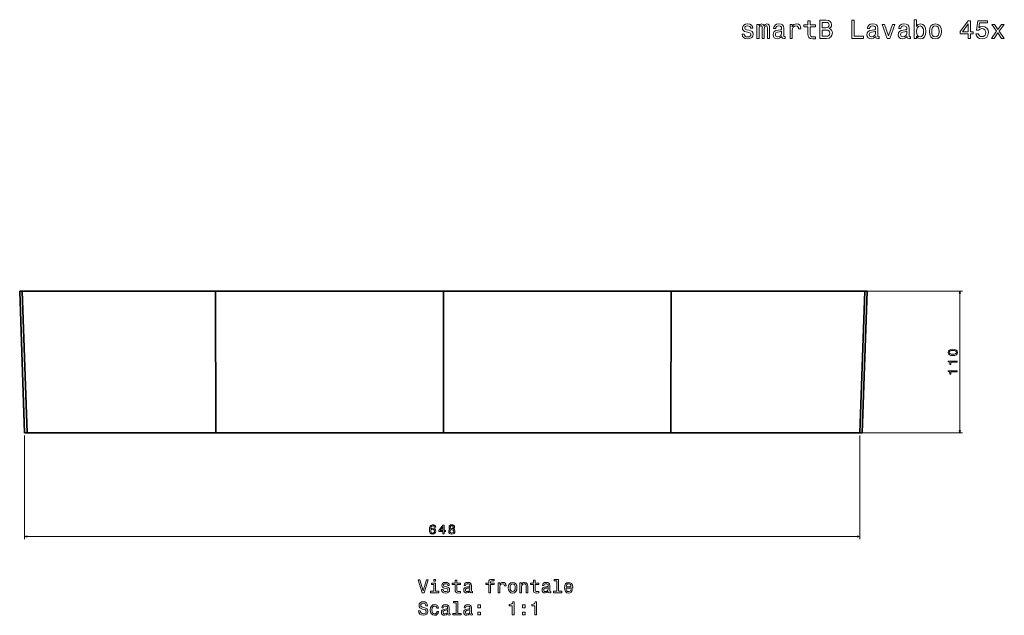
# Model space of a CAD drawing. Extents: x 266 to 1802, y 125 to 1322.
# Tile 2 of 3: x 266 to 1030, y 860 to 1322. Entities that reach past the tile are written whole.
import ezdxf

# ---------------------------------------------------------------- set-up
doc = ezdxf.new("R2010")
doc.units = 0

msp = doc.modelspace()

# ---------------------------------------------------------------- linework, layer by layer
at = {"color": 7, "lineweight": 35, "ltscale": 0.048244}
for p, q in [((265.73, 1111.36), (267.66, 1111.36)), ((267.66, 1111.36), (265.73, 1111.36))]:
    msp.add_line(p, q, dxfattribs=at)
at = {"color": 7, "lineweight": 35}
for p, q in [((265.73, 1111.36), (269.57, 1001.37)), ((267.66, 1111.36), (417.8, 1111.36)), ((267.66, 1111.36), (271.49, 1001.37)), ((267.66, 1111.36), (417.8, 1111.36)), ((267.66, 1111.36), (271.49, 1001.37)), ((417.8, 1111.36), (267.66, 1111.36)), ((418.17, 1111.36), (274.65, 1111.36)), ((274.65, 1111.36), (418.17, 1111.36)), ((290.63, 1111.36), (419.03, 1111.36)), ((419.03, 1111.36), (290.63, 1111.36)), ((290.63, 1111.36), (419.03, 1111.36)), ((419.27, 1111.36), (295.1, 1111.36)), ((295.1, 1111.36), (419.27, 1111.36)), ((417.8, 1111.36), (594.57, 1111.36)), ((417.8, 1111.36), (418, 1001.37)), ((417.8, 1111.36), (594.57, 1111.36)), ((417.8, 1111.36), (418, 1001.37)), ((417.8, 1111.36), (594.57, 1111.36)), ((594.57, 1111.36), (418.17, 1111.36)), ((418.17, 1111.36), (594.57, 1111.36)), ((419.03, 1111.36), (594.57, 1111.36)), ((419.03, 1111.36), (594.57, 1111.36)), ((594.57, 1111.36), (419.03, 1111.36)), ((594.57, 1111.36), (419.27, 1111.36)), ((419.27, 1111.36), (594.57, 1111.36)), ((594.57, 1111.36), (594.57, 1001.37)), ((771.34, 1111.36), (594.57, 1111.36)), ((594.57, 1111.36), (771.34, 1111.36)), ((770.11, 1111.36), (594.57, 1111.36)), ((769.87, 1111.36), (594.57, 1111.36)), ((594.57, 1111.36), (769.87, 1111.36)), ((770.11, 1111.36), (594.57, 1111.36)), ((594.57, 1111.36), (770.11, 1111.36)), ((770.97, 1111.36), (594.57, 1111.36)), ((594.57, 1111.36), (770.97, 1111.36)), ((594.57, 1111.36), (771.34, 1111.36)), ((594.57, 1001.37), (594.57, 1111.36)), ((894.03, 1111.36), (769.87, 1111.36)), ((769.87, 1111.36), (894.03, 1111.36)), ((898.51, 1111.36), (770.11, 1111.36)), ((770.11, 1111.36), (898.51, 1111.36)), ((898.51, 1111.36), (770.11, 1111.36)), ((914.49, 1111.36), (770.97, 1111.36)), ((770.97, 1111.36), (914.49, 1111.36)), ((771.34, 1111.36), (771.13, 1001.37)), ((771.34, 1111.36), (771.13, 1001.37)), ((921.48, 1111.36), (771.34, 1111.36)), ((921.48, 1111.36), (771.34, 1111.36)), ((771.34, 1111.36), (921.48, 1111.36)), ((921.48, 1111.36), (917.64, 1001.37)), ((921.48, 1111.36), (917.64, 1001.37)), ((923.41, 1111.36), (919.57, 1001.37)), ((418, 1001.37), (271.49, 1001.37)), ((271.49, 1001.37), (418, 1001.37)), ((594.57, 1001.37), (418, 1001.37)), ((594.57, 1001.37), (418, 1001.37)), ((594.57, 1001.37), (771.13, 1001.37)), ((594.57, 1001.37), (771.13, 1001.37)), ((771.13, 1001.37), (917.64, 1001.37)), ((917.64, 1001.37), (771.13, 1001.37))]:
    msp.add_line(p, q, dxfattribs=at)
at = {"color": 7, "lineweight": 35, "ltscale": 0.048044}
for p, q in [((274.65, 1111.36), (272.73, 1111.36)), ((914.49, 1111.36), (916.41, 1111.36))]:
    msp.add_line(p, q, dxfattribs=at)
at = {"color": 7, "lineweight": 35, "ltscale": 0.00018158}
msp.add_line((272.75, 1111.36), (272.74, 1111.36), dxfattribs=at)
at = {"color": 7, "lineweight": 35, "ltscale": 0.000326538}
for p, q in [((274.66, 1111.36), (274.65, 1111.36)), ((274.66, 1111.36), (274.65, 1111.36)), ((914.48, 1111.36), (914.49, 1111.36)), ((914.48, 1111.36), (914.49, 1111.36))]:
    msp.add_line(p, q, dxfattribs=at)
at = {"color": 7, "lineweight": 35, "ltscale": 0.000632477}
msp.add_line((274.67, 1111.36), (274.65, 1111.36), dxfattribs=at)
at = {"color": 7, "lineweight": 35, "ltscale": 0.00063324}
for p, q in [((274.67, 1111.36), (274.65, 1111.36)), ((914.46, 1111.36), (914.49, 1111.36)), ((914.46, 1111.36), (914.49, 1111.36))]:
    msp.add_line(p, q, dxfattribs=at)
at = {"color": 7, "lineweight": 35, "ltscale": 0.047459}
msp.add_line((288.73, 1111.36), (290.63, 1111.36), dxfattribs=at)
msp.add_line((288.73, 1111.36), (290.63, 1111.36), dxfattribs=at)
at = {"color": 7, "lineweight": 35, "ltscale": 0.00077439}
msp.add_line((290.63, 1111.36), (290.6, 1111.36), dxfattribs=at)
msp.add_line((290.63, 1111.36), (290.6, 1111.36), dxfattribs=at)
at = {"color": 7, "lineweight": 35, "ltscale": 0.047308}
msp.add_line((295.1, 1111.36), (293.21, 1111.36), dxfattribs=at)
at = {"color": 7, "lineweight": 35, "ltscale": 0.000279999}
msp.add_line((295.12, 1111.36), (295.1, 1111.36), dxfattribs=at)
msp.add_line((295.12, 1111.36), (295.1, 1111.36), dxfattribs=at)
at = {"color": 7, "lineweight": 35, "ltscale": 0.000630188}
for p, q in [((295.13, 1111.36), (295.1, 1111.36)), ((295.13, 1111.36), (295.1, 1111.36)), ((894.01, 1111.36), (894.03, 1111.36)), ((894.01, 1111.36), (894.03, 1111.36))]:
    msp.add_line(p, q, dxfattribs=at)
at = {"color": 7, "lineweight": 35, "ltscale": 0.047307}
msp.add_line((894.03, 1111.36), (895.93, 1111.36), dxfattribs=at)
at = {"color": 7, "lineweight": 35, "ltscale": 0.047458}
msp.add_line((900.41, 1111.36), (898.51, 1111.36), dxfattribs=at)
msp.add_line((900.41, 1111.36), (898.51, 1111.36), dxfattribs=at)
at = {"color": 7, "lineweight": 35, "ltscale": 0.000773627}
msp.add_line((898.51, 1111.36), (898.54, 1111.36), dxfattribs=at)
msp.add_line((898.51, 1111.36), (898.54, 1111.36), dxfattribs=at)
at = {"color": 7, "lineweight": 35, "ltscale": 0.000180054}
msp.add_line((916.39, 1111.36), (916.4, 1111.36), dxfattribs=at)
at = {"color": 7, "lineweight": 13}
for p, q in [((916.49, 1111.36), (997.37, 1111.36)), ((995.37, 1001.37), (995.37, 1111.36)), ((919.64, 1001.37), (997.37, 1001.37))]:
    msp.add_line(p, q, dxfattribs=at)
at = {"color": 7, "lineweight": 35, "ltscale": 0.048245}
msp.add_line((921.48, 1111.36), (923.41, 1111.36), dxfattribs=at)
msp.add_line((921.48, 1111.36), (923.41, 1111.36), dxfattribs=at)
at = {"color": 7, "lineweight": 35, "ltscale": 0.048151}
for p, q in [((271.49, 1001.37), (269.57, 1001.37)), ((917.64, 1001.37), (919.57, 1001.37))]:
    msp.add_line(p, q, dxfattribs=at)
at = {"color": 7, "lineweight": 35, "ltscale": 0.048152}
for p, q in [((271.49, 1001.37), (269.57, 1001.37)), ((917.64, 1001.37), (919.57, 1001.37))]:
    msp.add_line(p, q, dxfattribs=at)
at = {"color": 7, "lineweight": 35, "ltscale": 0.053592}
msp.add_line((594.57, 1003.51), (594.57, 1001.37), dxfattribs=at)
at = {"color": 7, "lineweight": 35, "ltscale": 0.053484}
msp.add_line((594.57, 1003.5), (594.57, 1001.37), dxfattribs=at)
at = {"color": 8, "lineweight": 13}
for p, q in [((269.57, 999.37), (269.57, 919.07)), ((917.64, 999.37), (917.64, 919.07)), ((269.57, 921.07), (917.64, 921.07))]:
    msp.add_line(p, q, dxfattribs=at)
at = {"color": 7, "lineweight": 13}
for points in [[(831.77, 1313.73), (830.06, 1314.14), (828.79, 1314.6), (828.36, 1315.55), (828.48, 1316.21), (828.91, 1316.7), (829.59, 1317), (830.58, 1317.12), (831.53, 1317), (832.27, 1316.64), (832.76, 1316.09), (832.96, 1315.37), (834.7, 1315.37), (834.7, 1315.41), (834.39, 1316.72), (833.57, 1317.75), (832.27, 1318.39), (830.58, 1318.63), (828.87, 1318.39), (827.61, 1317.73), (826.83, 1316.74), (826.59, 1315.49), (826.77, 1314.28), (827.33, 1313.43), (828.26, 1312.83), (829.61, 1312.4), (831.59, 1311.92), (832.8, 1311.41), (833.12, 1311.01), (833.24, 1310.4), (833.06, 1309.66), (832.58, 1309.09), (831.79, 1308.73), (830.74, 1308.61), (829.63, 1308.73), (828.83, 1309.15), (828.28, 1309.84), (828.06, 1310.79), (826.34, 1310.79), (826.63, 1309.17), (827.45, 1308), (828.76, 1307.3), (830.58, 1307.04), (832.48, 1307.3), (833.87, 1308), (834.72, 1309.13), (835.02, 1310.61), (834.8, 1311.88), (834.17, 1312.74), (833.14, 1313.31)], [(837.9, 1307.42), (839.54, 1307.42), (839.54, 1314.66), (839.64, 1315.75), (839.94, 1316.54), (840.4, 1317), (841.01, 1317.18), (841.49, 1317.02), (841.82, 1316.62), (841.98, 1315.93), (842.04, 1315.02), (842.04, 1307.42), (843.57, 1307.42), (843.57, 1314.66), (843.67, 1315.73), (843.98, 1316.52), (844.46, 1317), (845.06, 1317.18), (845.55, 1317.02), (845.87, 1316.62), (846.07, 1315.02), (846.07, 1307.42), (847.71, 1307.42), (847.71, 1314.9), (847.61, 1316.46), (847.28, 1317.65), (846.64, 1318.37), (845.59, 1318.63), (844.36, 1318.23), (843.41, 1317.06), (842.66, 1318.21), (841.41, 1318.63), (840.26, 1318.23), (839.48, 1317.1), (839.48, 1318.25), (837.9, 1318.25)], [(857.19, 1308.83), (857.19, 1308.77), (857.29, 1308.08), (857.59, 1307.6), (858.86, 1307.22), (859.85, 1307.38), (859.85, 1308.75), (859.43, 1308.69), (858.86, 1308.95), (858.76, 1309.76), (858.76, 1315.37), (858.52, 1316.8), (857.81, 1317.81), (856.58, 1318.41), (854.85, 1318.63), (853.15, 1318.39), (851.9, 1317.71), (851.12, 1316.64), (850.85, 1315.23), (850.85, 1315.1), (852.45, 1315.1), (852.59, 1315.95), (853.03, 1316.56), (853.76, 1316.92), (854.79, 1317.06), (855.78, 1316.96), (856.48, 1316.66), (856.91, 1316.13), (857.05, 1315.41), (856.97, 1314.56), (856.64, 1314.14), (855.84, 1313.93), (854.32, 1313.77), (852.59, 1313.41), (851.36, 1312.76), (850.63, 1311.76), (850.41, 1310.26), (850.61, 1308.93), (851.24, 1307.94), (852.25, 1307.32), (853.64, 1307.1), (855.51, 1307.52)], [(863.56, 1307.42), (865.34, 1307.42), (865.34, 1313.61), (865.52, 1315.1), (866.06, 1316.17), (866.95, 1316.82), (868.14, 1317.04), (869.03, 1316.9), (869.7, 1316.5), (870.1, 1315.81), (870.24, 1314.88), (872.04, 1314.88), (871.79, 1316.52), (871.13, 1317.69), (870.02, 1318.39), (868.51, 1318.63), (867.48, 1318.47), (866.59, 1318.07), (865.8, 1317.38), (865.18, 1316.46), (865.18, 1318.25), (863.56, 1318.25)], [(877.42, 1316.38), (877.42, 1310.95), (877.54, 1309.19), (878.11, 1307.98), (879.24, 1307.28), (881.15, 1307.04), (883.25, 1307.14), (883.25, 1308.67), (881.72, 1308.55), (880.33, 1308.71), (879.58, 1309.21), (879.26, 1310.06), (879.2, 1311.25), (879.2, 1316.38), (883.25, 1316.38), (883.25, 1317.89), (879.2, 1317.89), (879.2, 1321.06), (877.42, 1321.06), (877.42, 1317.89), (874.36, 1317.89), (874.36, 1316.38)], [(893.88, 1314.98), (895.3, 1316.15), (895.66, 1316.94), (895.78, 1317.91), (895.52, 1319.42), (894.73, 1320.51), (893.46, 1321.18), (891.68, 1321.42), (886.7, 1321.42), (886.7, 1307.42), (891.97, 1307.42), (893.84, 1307.7), (895.23, 1308.53), (896.1, 1309.84), (896.4, 1311.61), (896.22, 1312.8), (895.74, 1313.79), (894.95, 1314.52)], [(891.3, 1315.61), (888.56, 1315.61), (888.56, 1319.74), (891.46, 1319.74), (892.55, 1319.62), (893.32, 1319.26), (893.78, 1318.63), (893.94, 1317.71), (893.76, 1316.78), (893.28, 1316.13), (892.45, 1315.73)], [(911.55, 1307.42), (920.55, 1307.42), (920.55, 1309.11), (913.41, 1309.11), (913.41, 1321.42), (911.55, 1321.42)], [(930.05, 1308.83), (930.05, 1308.77), (930.15, 1308.08), (930.46, 1307.6), (931.73, 1307.22), (932.72, 1307.38), (932.72, 1308.75), (932.29, 1308.69), (931.73, 1308.95), (931.63, 1309.76), (931.63, 1315.37), (931.38, 1316.8), (930.68, 1317.81), (929.45, 1318.41), (927.71, 1318.63), (926.02, 1318.39), (924.77, 1317.71), (923.98, 1316.64), (923.72, 1315.23), (923.72, 1315.1), (925.31, 1315.1), (925.45, 1315.95), (925.9, 1316.56), (926.62, 1316.92), (927.65, 1317.06), (928.64, 1316.96), (929.35, 1316.66), (929.77, 1316.13), (929.91, 1315.41), (929.83, 1314.56), (929.51, 1314.14), (928.7, 1313.93), (927.19, 1313.77), (925.45, 1313.41), (924.22, 1312.76), (923.5, 1311.76), (923.27, 1310.26), (923.48, 1308.93), (924.1, 1307.94), (925.11, 1307.32), (926.5, 1307.1), (928.38, 1307.52)], [(939.01, 1307.42), (940.89, 1307.42), (944.84, 1318.25), (943, 1318.25), (939.96, 1309.52), (936.85, 1318.25), (935, 1318.25)], [(954.34, 1308.83), (954.34, 1308.77), (954.44, 1308.08), (954.74, 1307.6), (956.02, 1307.22), (957, 1307.38), (957, 1308.75), (956.58, 1308.69), (956.02, 1308.95), (955.91, 1309.76), (955.91, 1315.37), (955.67, 1316.8), (954.97, 1317.81), (953.74, 1318.41), (952, 1318.63), (950.31, 1318.39), (949.06, 1317.71), (948.27, 1316.64), (948.01, 1315.23), (948.01, 1315.1), (949.6, 1315.1), (949.74, 1315.95), (950.19, 1316.56), (950.91, 1316.92), (951.94, 1317.06), (952.93, 1316.96), (953.64, 1316.66), (954.06, 1316.13), (954.2, 1315.41), (954.12, 1314.56), (953.8, 1314.14), (952.99, 1313.93), (951.48, 1313.77), (949.74, 1313.41), (948.51, 1312.76), (947.79, 1311.76), (947.56, 1310.26), (947.76, 1308.93), (948.39, 1307.94), (949.4, 1307.32), (950.79, 1307.1), (952.67, 1307.52)], [(961.72, 1309.09), (963.04, 1307.54), (964.83, 1307.04), (966.53, 1307.42), (967.88, 1308.57), (968.72, 1310.4), (969.05, 1312.85), (968.72, 1315.29), (967.86, 1317.1), (966.53, 1318.23), (964.83, 1318.63), (963.06, 1318.11), (962.33, 1317.46), (961.72, 1316.6), (961.72, 1321.9), (959.95, 1321.9), (959.95, 1307.42), (961.72, 1307.42)], [(967.23, 1312.85), (967.03, 1311.03), (966.49, 1309.7), (965.62, 1308.89), (964.53, 1308.63), (963.34, 1308.89), (962.47, 1309.7), (961.93, 1311.01), (961.74, 1312.85), (961.93, 1314.66), (962.47, 1315.97), (963.34, 1316.76), (964.53, 1317.04), (965.62, 1316.76), (966.49, 1315.95), (967.03, 1314.64)], [(971.67, 1312.83), (971.99, 1310.36), (972.92, 1308.55), (974.39, 1307.42), (976.37, 1307.04), (978.33, 1307.42), (979.8, 1308.53), (980.73, 1310.34), (981.07, 1312.83), (980.73, 1315.29), (979.8, 1317.12), (978.33, 1318.23), (976.37, 1318.63), (974.39, 1318.23), (972.92, 1317.1), (971.99, 1315.29)], [(973.49, 1312.85), (973.67, 1314.66), (974.23, 1315.97), (975.14, 1316.78), (976.37, 1317.06), (977.58, 1316.78), (978.49, 1315.99), (979.05, 1314.66), (979.25, 1312.85), (979.05, 1311.01), (978.49, 1309.68), (977.58, 1308.87), (976.37, 1308.61), (975.14, 1308.87), (974.23, 1309.68), (973.67, 1311.01)], [(1001.77, 1307.42), (1003.58, 1307.42), (1003.58, 1310.89), (1005.58, 1310.89), (1005.58, 1312.5), (1003.58, 1312.5), (1003.58, 1321.12), (1001.75, 1321.12), (995.61, 1312.66), (995.61, 1310.89), (1001.77, 1310.89)], [(997.31, 1312.5), (1001.77, 1318.78), (1001.77, 1312.5)], [(1007.8, 1311.07), (1008.24, 1309.42), (1009.23, 1308.12), (1010.68, 1307.32), (1012.54, 1307.02), (1014.58, 1307.38), (1016.17, 1308.37), (1017.18, 1309.94), (1017.56, 1311.96), (1017.22, 1313.83), (1016.25, 1315.31), (1014.74, 1316.25), (1012.78, 1316.6), (1011.27, 1316.36), (1010.1, 1315.69), (1010.66, 1319.46), (1016.8, 1319.46), (1016.8, 1321.12), (1009.31, 1321.12), (1008.2, 1313.69), (1009.82, 1313.69), (1010.99, 1314.64), (1012.48, 1314.98), (1013.77, 1314.76), (1014.76, 1314.12), (1015.38, 1313.13), (1015.61, 1311.86), (1015.38, 1310.59), (1014.74, 1309.6), (1013.75, 1308.97), (1012.48, 1308.75), (1011.41, 1308.89), (1010.58, 1309.36), (1009.98, 1310.08), (1009.68, 1311.07)], [(1022.06, 1307.42), (1024.85, 1311.63), (1027.71, 1307.42), (1029.85, 1307.42), (1025.98, 1313.01), (1029.63, 1318.25), (1027.57, 1318.25), (1024.93, 1314.32), (1022.28, 1318.25), (1020.19, 1318.25), (1023.78, 1312.99), (1019.98, 1307.42)], [(856.99, 1311.21), (856.74, 1310.16), (856.1, 1309.36), (855.13, 1308.83), (853.94, 1308.65), (853.17, 1308.75), (852.63, 1309.07), (852.29, 1309.64), (852.19, 1310.42), (852.27, 1311.13), (852.59, 1311.63), (853.88, 1312.2), (855.51, 1312.44), (856.99, 1312.93)], [(891.74, 1309.09), (888.56, 1309.09), (888.56, 1313.91), (891.56, 1313.91), (892.83, 1313.77), (893.74, 1313.35), (894.29, 1312.62), (894.47, 1311.57), (894.29, 1310.46), (893.78, 1309.7), (892.93, 1309.23)], [(929.85, 1311.21), (929.61, 1310.16), (928.96, 1309.36), (928, 1308.83), (926.81, 1308.65), (926.04, 1308.75), (925.49, 1309.07), (925.15, 1309.64), (925.05, 1310.42), (925.13, 1311.13), (925.45, 1311.63), (926.74, 1312.2), (928.38, 1312.44), (929.85, 1312.93)], [(954.14, 1311.21), (953.9, 1310.16), (953.25, 1309.36), (952.28, 1308.83), (951.09, 1308.65), (950.33, 1308.75), (949.78, 1309.07), (949.44, 1309.64), (949.34, 1310.42), (949.42, 1311.13), (949.74, 1311.63), (951.03, 1312.2), (952.67, 1312.44), (954.14, 1312.93)], [(989.95, 1061.41), (991.54, 1061.56), (992.67, 1062.03), (993.35, 1062.79), (993.57, 1063.84), (993.35, 1064.88), (992.67, 1065.63), (991.54, 1066.1), (989.95, 1066.26), (988.38, 1066.1), (987.75, 1065.9), (987.24, 1065.63), (986.55, 1064.88), (986.32, 1063.84), (986.55, 1062.79), (987.25, 1062.03), (988.38, 1061.56)], [(989.95, 1062.37), (988.73, 1062.46), (987.85, 1062.71), (987.34, 1063.16), (987.16, 1063.84), (987.34, 1064.5), (987.85, 1064.96), (988.73, 1065.21), (989.95, 1065.29), (991.18, 1065.21), (992.06, 1064.96), (992.58, 1064.5), (992.75, 1063.84), (992.58, 1063.16), (992.06, 1062.71), (991.18, 1062.46)], [(993.37, 1056.18), (993.37, 1057.1), (986.32, 1057.1), (986.32, 1056.42), (986.94, 1056.23), (987.35, 1055.87), (987.59, 1055.32), (987.67, 1054.55), (988.39, 1054.55), (988.39, 1056.18)], [(993.37, 1048.71), (993.37, 1049.63), (986.32, 1049.63), (986.32, 1048.94), (986.94, 1048.76), (987.35, 1048.4), (987.59, 1047.84), (987.67, 1047.08), (988.39, 1047.08), (988.39, 1048.71)], [(581.41, 887.5), (578.91, 878.99), (576.33, 887.5), (574.96, 887.5), (578.19, 877.49), (579.63, 877.49), (582.78, 887.5)], [(588.52, 887.83), (587.18, 887.83), (587.18, 886.39), (588.52, 886.39)], [(603.65, 883.89), (603.65, 880.01), (603.73, 878.76), (604.14, 877.89), (604.94, 877.39), (606.31, 877.22), (607.81, 877.29), (607.81, 878.38), (606.72, 878.3), (605.72, 878.41), (605.19, 878.77), (604.96, 879.38), (604.91, 880.23), (604.91, 883.89), (607.81, 883.89), (607.81, 884.97), (604.91, 884.97), (604.91, 887.23), (603.65, 887.23), (603.65, 884.97), (601.46, 884.97), (601.46, 883.89)], [(629.73, 883.89), (629.73, 877.49), (631, 877.49), (631, 883.89), (633.88, 883.89), (633.88, 884.97), (631, 884.97), (631, 885.44), (631.1, 886.02), (631.43, 886.41), (631.99, 886.64), (632.8, 886.73), (633.88, 886.67), (633.88, 887.76), (632.51, 887.83), (631.27, 887.71), (630.4, 887.32), (629.89, 886.64), (629.73, 885.67), (629.73, 884.97), (627.41, 884.97), (627.41, 883.89)], [(664.37, 883.89), (664.37, 880.01), (664.45, 878.76), (664.86, 877.89), (665.66, 877.39), (667.03, 877.22), (668.53, 877.29), (668.53, 878.38), (667.44, 878.3), (666.44, 878.41), (665.91, 878.77), (665.68, 879.38), (665.64, 880.23), (665.64, 883.89), (668.53, 883.89), (668.53, 884.97), (665.64, 884.97), (665.64, 887.23), (664.37, 887.23), (664.37, 884.97), (662.18, 884.97), (662.18, 883.89)], [(682.54, 886.77), (682.54, 878.56), (679.93, 878.56), (679.93, 877.49), (686.4, 877.49), (686.4, 878.56), (683.81, 878.56), (683.81, 887.83), (680.55, 887.83), (680.55, 886.77)], [(588.47, 878.56), (588.47, 884.97), (585.22, 884.97), (585.22, 883.89), (587.21, 883.89), (587.21, 878.56), (584.61, 878.56), (584.61, 877.49), (591.1, 877.49), (591.1, 878.56)], [(597.06, 882), (595.84, 882.29), (594.93, 882.62), (594.63, 883.3), (594.71, 883.77), (595.02, 884.12), (595.51, 884.33), (596.21, 884.42), (596.89, 884.33), (597.42, 884.07), (597.77, 883.68), (597.91, 883.17), (599.15, 883.17), (599.15, 883.2), (598.93, 884.13), (598.34, 884.87), (597.42, 885.33), (596.21, 885.5), (594.99, 885.33), (594.09, 884.85), (593.53, 884.15), (593.36, 883.25), (593.49, 882.39), (593.89, 881.78), (594.55, 881.35), (595.52, 881.05), (596.93, 880.7), (597.8, 880.34), (598.03, 880.05), (598.11, 879.62), (597.98, 879.09), (597.64, 878.68), (597.08, 878.43), (596.33, 878.34), (595.53, 878.43), (594.96, 878.73), (594.57, 879.22), (594.41, 879.9), (593.19, 879.9), (593.39, 878.74), (593.98, 877.91), (594.91, 877.4), (596.21, 877.22), (597.57, 877.4), (598.56, 877.91), (599.17, 878.71), (599.38, 879.77), (599.22, 880.67), (598.78, 881.29), (598.04, 881.7)], [(615.22, 878.5), (615.22, 878.45), (615.29, 877.96), (615.51, 877.62), (616.41, 877.34), (617.12, 877.46), (617.12, 878.44), (616.82, 878.4), (616.41, 878.58), (616.34, 879.16), (616.34, 883.17), (616.17, 884.19), (615.66, 884.91), (614.79, 885.34), (613.55, 885.5), (612.34, 885.33), (611.44, 884.84), (610.88, 884.07), (610.69, 883.07), (610.69, 882.98), (611.83, 882.98), (611.93, 883.58), (612.25, 884.02), (612.77, 884.28), (613.5, 884.38), (614.21, 884.3), (614.71, 884.09), (615.02, 883.71), (615.12, 883.2), (615.06, 882.59), (614.83, 882.29), (614.25, 882.14), (613.17, 882.03), (611.93, 881.77), (611.05, 881.31), (610.53, 880.59), (610.38, 879.52), (610.52, 878.57), (610.97, 877.86), (611.69, 877.42), (612.68, 877.26), (614.02, 877.56)], [(615.07, 880.2), (614.9, 879.45), (614.44, 878.87), (613.75, 878.5), (612.9, 878.37), (612.35, 878.44), (611.96, 878.67), (611.72, 879.07), (611.64, 879.64), (611.7, 880.14), (611.93, 880.5), (612.85, 880.9), (614.02, 881.08), (615.07, 881.42)], [(637.12, 877.49), (638.39, 877.49), (638.39, 881.91), (638.52, 882.98), (638.91, 883.74), (639.54, 884.2), (640.39, 884.36), (641.02, 884.26), (641.5, 883.97), (641.79, 883.48), (641.89, 882.82), (643.17, 882.82), (643, 883.99), (642.52, 884.82), (641.73, 885.33), (640.65, 885.5), (639.91, 885.39), (639.28, 885.1), (638.72, 884.61), (638.27, 883.94), (638.27, 885.23), (637.12, 885.23)], [(644.94, 881.35), (645.17, 879.59), (645.84, 878.3), (646.89, 877.49), (648.3, 877.22), (649.7, 877.49), (650.75, 878.28), (651.41, 879.58), (651.66, 881.35), (651.41, 883.11), (650.75, 884.42), (649.7, 885.21), (648.3, 885.5), (646.89, 885.21), (645.84, 884.41), (645.17, 883.11)], [(646.24, 881.37), (646.37, 882.66), (646.77, 883.6), (647.42, 884.17), (648.3, 884.38), (649.17, 884.17), (649.81, 883.61), (650.22, 882.66), (650.36, 881.37), (650.22, 880.05), (649.81, 879.1), (649.17, 878.53), (648.3, 878.34), (647.42, 878.53), (646.77, 879.1), (646.37, 880.05)], [(653.99, 877.49), (655.26, 877.49), (655.26, 881.96), (655.39, 882.98), (655.81, 883.73), (656.46, 884.19), (657.32, 884.36), (658.01, 884.22), (658.45, 883.83), (658.66, 883.18), (658.73, 882.32), (658.73, 877.49), (660, 877.49), (660, 882.58), (659.94, 883.6), (659.68, 884.45), (658.83, 885.23), (657.51, 885.5), (656.77, 885.4), (656.15, 885.13), (655.62, 884.66), (655.2, 884.05), (655.2, 885.23), (653.99, 885.23)], [(675.94, 878.5), (675.94, 878.45), (676.01, 877.96), (676.23, 877.62), (677.13, 877.34), (677.84, 877.46), (677.84, 878.44), (677.54, 878.4), (677.13, 878.58), (677.06, 879.16), (677.06, 883.17), (676.89, 884.19), (676.38, 884.91), (675.51, 885.34), (674.27, 885.5), (673.06, 885.33), (672.16, 884.84), (671.6, 884.07), (671.41, 883.07), (671.41, 882.98), (672.55, 882.98), (672.65, 883.58), (672.97, 884.02), (673.49, 884.28), (674.22, 884.38), (674.93, 884.3), (675.43, 884.09), (675.74, 883.71), (675.84, 883.2), (675.78, 882.59), (675.55, 882.29), (674.97, 882.14), (673.89, 882.03), (672.65, 881.77), (671.77, 881.31), (671.25, 880.59), (671.1, 879.52), (671.24, 878.57), (671.69, 877.86), (672.41, 877.42), (673.4, 877.26), (674.74, 877.56)], [(675.79, 880.2), (675.62, 879.45), (675.16, 878.87), (674.47, 878.5), (673.62, 878.37), (673.07, 878.44), (672.68, 878.67), (672.44, 879.07), (672.36, 879.64), (672.42, 880.14), (672.65, 880.5), (673.57, 880.9), (674.74, 881.08), (675.79, 881.42)], [(689.8, 880.99), (694.87, 880.99), (694.89, 881.58), (694.66, 883.24), (694.02, 884.48), (693.01, 885.23), (691.67, 885.5), (690.36, 885.21), (689.35, 884.41), (688.7, 883.09), (688.47, 881.37), (688.69, 879.59), (689.34, 878.3), (690.33, 877.49), (691.63, 877.22), (692.75, 877.4), (693.68, 877.89), (694.35, 878.67), (694.74, 879.71), (693.49, 879.71), (693.23, 879.13), (692.85, 878.7), (691.79, 878.35), (690.97, 878.51), (690.35, 879.02), (689.94, 879.84), (689.8, 880.95)], [(689.8, 882.06), (689.96, 883.05), (690.35, 883.79), (690.94, 884.23), (691.72, 884.39), (692.48, 884.23), (693.07, 883.79), (693.43, 883.05), (693.56, 882.06)], [(576.63, 863.51), (575.32, 863.51), (575.61, 861.98), (576.33, 860.86), (577.44, 860.18), (578.93, 859.94), (580.42, 860.17), (581.53, 860.8), (582.23, 861.8), (582.49, 863.11), (582.28, 864.29), (581.67, 865.05), (580.69, 865.56), (579.38, 865.93), (578.26, 866.21), (577.52, 866.52), (577.1, 866.98), (576.98, 867.71), (577.1, 868.35), (577.48, 868.84), (578.06, 869.17), (578.85, 869.29), (579.66, 869.15), (580.29, 868.76), (580.71, 868.11), (580.91, 867.23), (582.22, 867.23), (582.22, 867.26), (581.99, 868.61), (581.31, 869.62), (580.25, 870.26), (578.81, 870.47), (577.51, 870.26), (576.5, 869.65), (575.85, 868.71), (575.62, 867.5), (575.81, 866.42), (576.36, 865.69), (577.22, 865.2), (578.4, 864.82), (579.57, 864.49), (580.45, 864.17), (580.98, 863.71), (581.17, 862.96), (581, 862.2), (580.55, 861.62), (579.87, 861.26), (578.99, 861.15), (578.01, 861.31), (577.26, 861.77), (576.79, 862.52)], [(589.53, 865.39), (590.78, 865.39), (590.52, 866.54), (589.9, 867.45), (588.93, 868.01), (587.68, 868.22), (586.3, 867.94), (585.25, 867.13), (584.58, 865.82), (584.35, 864.06), (584.57, 862.32), (585.22, 861.02), (586.24, 860.21), (587.64, 859.94), (588.88, 860.15), (589.84, 860.76), (590.51, 861.71), (590.79, 862.98), (589.58, 862.98), (589.37, 862.17), (588.96, 861.57), (588.39, 861.19), (587.68, 861.08), (586.8, 861.26), (586.17, 861.84), (585.78, 862.78), (585.65, 864.1), (585.78, 865.4), (586.18, 866.34), (586.83, 866.91), (587.68, 867.11), (588.43, 866.98), (588.99, 866.65), (589.37, 866.11)], [(597.87, 861.22), (597.87, 861.18), (597.94, 860.69), (598.16, 860.34), (599.06, 860.07), (599.77, 860.18), (599.77, 861.16), (599.47, 861.12), (599.06, 861.31), (598.99, 861.88), (598.99, 865.89), (598.82, 866.91), (598.32, 867.63), (597.44, 868.07), (596.2, 868.22), (594.99, 868.05), (594.09, 867.56), (593.53, 866.8), (593.34, 865.79), (593.34, 865.7), (594.48, 865.7), (594.58, 866.31), (594.9, 866.74), (595.42, 867), (596.15, 867.1), (596.86, 867.03), (597.36, 866.81), (597.67, 866.44), (597.77, 865.92), (597.71, 865.31), (597.48, 865.01), (596.9, 864.87), (595.82, 864.75), (594.58, 864.49), (593.7, 864.03), (593.19, 863.31), (593.03, 862.24), (593.17, 861.29), (593.62, 860.59), (594.34, 860.14), (595.33, 859.98), (596.67, 860.28)], [(597.72, 862.92), (597.55, 862.17), (597.09, 861.6), (596.4, 861.22), (595.55, 861.09), (595, 861.16), (594.61, 861.39), (594.37, 861.8), (594.3, 862.36), (594.35, 862.86), (594.58, 863.22), (595.51, 863.63), (596.67, 863.8), (597.72, 864.15)], [(604.47, 869.49), (604.47, 861.28), (601.86, 861.28), (601.86, 860.21), (608.33, 860.21), (608.33, 861.28), (605.74, 861.28), (605.74, 870.56), (602.48, 870.56), (602.48, 869.49)], [(615.22, 861.22), (615.22, 861.18), (615.29, 860.69), (615.51, 860.34), (616.41, 860.07), (617.12, 860.18), (617.12, 861.16), (616.82, 861.12), (616.41, 861.31), (616.34, 861.88), (616.34, 865.89), (616.17, 866.91), (615.66, 867.63), (614.79, 868.07), (613.55, 868.22), (612.34, 868.05), (611.44, 867.56), (610.88, 866.8), (610.69, 865.79), (610.69, 865.7), (611.83, 865.7), (611.93, 866.31), (612.25, 866.74), (612.77, 867), (613.5, 867.1), (614.21, 867.03), (614.71, 866.81), (615.02, 866.44), (615.12, 865.92), (615.06, 865.31), (614.83, 865.01), (614.25, 864.87), (613.17, 864.75), (611.93, 864.49), (611.05, 864.03), (610.53, 863.31), (610.38, 862.24), (610.52, 861.29), (610.97, 860.59), (611.69, 860.14), (612.68, 859.98), (614.02, 860.28)], [(615.07, 862.92), (614.9, 862.17), (614.44, 861.6), (613.75, 861.22), (612.9, 861.09), (612.35, 861.16), (611.96, 861.39), (611.72, 861.8), (611.64, 862.36), (611.7, 862.86), (611.93, 863.22), (612.85, 863.63), (614.02, 863.8), (615.07, 864.15)], [(621.28, 865.8), (623.27, 865.8), (623.27, 867.95), (621.28, 867.95)], [(648.04, 860.21), (649.35, 860.21), (649.35, 870.28), (648.37, 870.28), (648.11, 869.41), (647.59, 868.81), (646.8, 868.47), (645.71, 868.35), (645.71, 867.33), (648.04, 867.33)], [(655.98, 865.8), (657.97, 865.8), (657.97, 867.95), (655.98, 867.95)], [(665.39, 860.21), (666.7, 860.21), (666.7, 870.28), (665.72, 870.28), (665.46, 869.41), (664.94, 868.81), (664.15, 868.47), (663.06, 868.35), (663.06, 867.33), (665.39, 867.33)], [(621.28, 860.21), (623.27, 860.21), (623.27, 862.36), (621.28, 862.36)], [(655.98, 860.21), (657.97, 860.21), (657.97, 862.36), (655.98, 862.36)]]:
    msp.add_lwpolyline(points, close=True, dxfattribs=at)
for points in [[(995.89, 1109.43), (995.37, 1111.36), (994.85, 1109.43)], [(994.85, 1003.3), (995.37, 1001.37), (995.89, 1003.3)]]:
    msp.add_lwpolyline(points, dxfattribs=at)
at = {"color": 8, "lineweight": 13}
for points in [[(588.55, 928.19), (588.36, 929), (587.92, 929.61), (587.23, 929.99), (586.35, 930.12), (585.75, 930.05), (585.24, 929.86), (584.78, 929.55), (584.4, 929.1), (584.1, 928.55), (583.87, 927.87), (583.73, 927.08), (583.69, 926.18), (583.85, 924.75), (584.35, 923.71), (585.15, 923.08), (586.23, 922.87), (587.21, 923.05), (587.96, 923.53), (588.44, 924.27), (588.62, 925.22), (588.44, 926.18), (587.98, 926.92), (587.26, 927.38), (586.38, 927.54), (585.42, 927.34), (584.7, 926.76), (584.85, 927.87), (585.18, 928.67), (585.67, 929.14), (586.36, 929.31), (586.86, 929.23), (587.24, 929.01), (587.5, 928.66), (587.63, 928.19)], [(587.64, 925.21), (587.53, 924.58), (587.24, 924.09), (586.79, 923.77), (586.22, 923.67), (585.63, 923.77), (585.18, 924.08), (584.88, 924.57), (584.79, 925.2), (584.89, 925.83), (585.18, 926.3), (585.64, 926.6), (586.26, 926.71), (586.81, 926.6), (587.24, 926.31), (587.53, 925.84)], [(594.16, 923.07), (595.07, 923.07), (595.07, 924.81), (596.07, 924.81), (596.07, 925.61), (595.07, 925.61), (595.07, 929.92), (594.15, 929.92), (591.08, 925.69), (591.08, 924.81), (594.16, 924.81)], [(591.93, 925.61), (594.16, 928.75), (594.16, 925.61)], [(599.83, 926.84), (599.31, 926.56), (598.96, 926.17), (598.74, 925.67), (598.67, 925.08), (598.83, 924.18), (599.29, 923.49), (600.05, 923.04), (601.08, 922.87), (602.1, 923.04), (602.85, 923.49), (603.32, 924.18), (603.49, 925.08), (603.41, 925.67), (603.2, 926.17), (602.83, 926.56), (602.33, 926.84), (602.73, 927.09), (603.01, 927.42), (603.19, 927.82), (603.25, 928.32), (603.09, 929.03), (602.66, 929.61), (601.98, 929.98), (601.08, 930.12), (600.17, 929.98), (599.48, 929.61), (599.05, 929.03), (598.9, 928.32), (598.95, 927.82), (599.12, 927.42)], [(599.64, 925.1), (599.73, 925.63), (600.02, 926.04), (600.47, 926.3), (601.08, 926.39), (601.67, 926.3), (602.13, 926.04), (602.42, 925.63), (602.52, 925.1), (602.42, 924.52), (602.13, 924.09), (601.67, 923.81), (601.08, 923.72), (600.47, 923.81), (600.02, 924.09), (599.73, 924.52)], [(599.86, 928.24), (599.94, 928.68), (600.18, 929.02), (600.56, 929.24), (601.08, 929.32), (601.58, 929.24), (601.97, 929.02), (602.21, 928.68), (602.3, 928.24), (602.21, 927.78), (601.97, 927.43), (601.58, 927.2), (601.08, 927.13), (600.56, 927.21), (600.18, 927.43), (599.94, 927.78)]]:
    msp.add_lwpolyline(points, close=True, dxfattribs=at)
for points in [[(271.5, 921.59), (269.57, 921.07), (271.5, 920.55)], [(915.71, 920.55), (917.64, 921.07), (915.71, 921.59)]]:
    msp.add_lwpolyline(points, dxfattribs=at)

doc.saveas('drawing.dxf')
